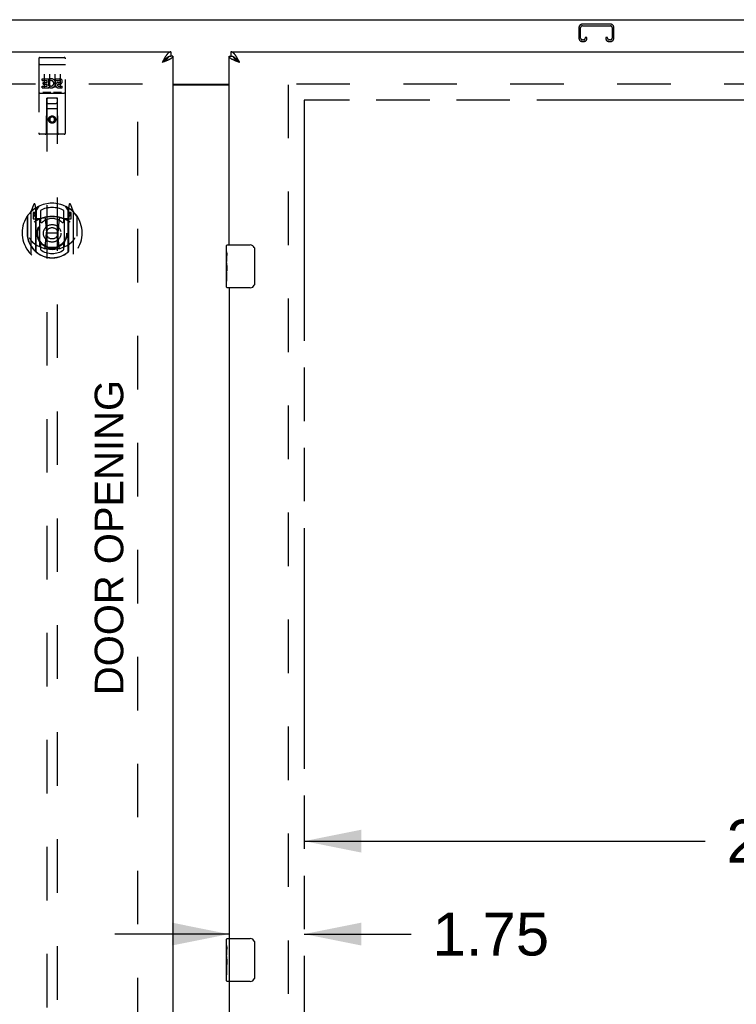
# Model space of a CAD drawing. Header units: inches. Extents: x 0 to 227, y 0 to 147.
# Tile 21 of 34: x 66 to 82, y 87 to 110. Entities that reach past the tile are written whole.
import ezdxf

# ---------------------------------------------------------------- set-up
doc = ezdxf.new("R2010")
doc.units = ezdxf.units.IN
doc.header["$LTSCALE"] = 12.466667
doc.header["$MEASUREMENT"] = 0
doc.linetypes.add('HIDDEN', pattern=[0.2, 0.1, -0.1])
doc.linetypes.add('PHANTOM', pattern=[0.8, 0.45, -0.05, 0.1, -0.05, 0.1, -0.05])
doc.layers.get('0').update_dxf_attribs({"linetype": 'CONTINUOUS'})
for name, color, linetype in [('02___PRT_ALL_AXES', 7, 'CONTINUOUS'), ('AVAILABLE_DOOR_SPACE', 7, 'CONTINUOUS'), ('DEFAULT_2', 8, 'HIDDEN'), ('DIMENSIONS', 7, 'CONTINUOUS')]:
    doc.layers.add(name, color=color, linetype=linetype)
doc.styles.get("Standard").update_dxf_attribs({"font": 'arial.ttf'})
doc.dimstyles.new('DIMSTYLE_1', dxfattribs={"dimtxt": 1, "dimasz": 1.333333, "dimexe": 0.09, "dimexo": 0.07, "dimgap": 0.0375, "dimtad": 0, "dimtih": 1, "dimtoh": 1, "dimzin": 4, "dimdsep": 46, "dimtxsty": 'Standard', "dimblk": '_FILLED', "dimblk1": '_FILLED', "dimblk2": '_FILLED', "dimcen": 0.09, "dimazin": 1, "dimtfac": 1, "dimtdec": 3, "dimtofl": 0, "dimtmove": 0, "dimatfit": 3, "dimldrblk": '_FILLED', "dimfxl": 0, "dimtolj": 1, "dimtzin": 4, "dimarcsym": 0})

# ---------------------------------------------------------------- blocks, each defined once
blk = doc.blocks.new('_FILLED')
at = {"color": 0, "linetype": 'ByBlock'}
blk.add_solid([(0, 0), (-1, 0.2), (-1, -0.2)], dxfattribs=at)
blk = doc.blocks.new('*D7')
at = {"layer": 'DIMENSIONS', "color": 2, "linetype": 'Continuous'}
for p, q in [((70.646, 89.161), (70.646, 87.791)), ((70.646, 88.991), (67.979, 88.991)), ((72.396, 88.991), (74.889, 88.991))]:
    blk.add_line(p, q, dxfattribs=at)
at = {"layer": 'DIMENSIONS', "color": 2, "linetype": 'Continuous', "xscale": 1.3333333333, "yscale": 1.3333333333, "zscale": 1.3333333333}
blk.add_blockref('_FILLED', (70.646, 88.991), dxfattribs=at)
at = {"layer": 'DIMENSIONS', "color": 2, "linetype": 'Continuous', "xscale": 1.3333333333, "yscale": 1.3333333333, "zscale": 1.3333333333, "rotation": 180}
blk.add_blockref('_FILLED', (72.396, 88.991), dxfattribs=at)
at = {"layer": 'DIMENSIONS', "color": 2, "linetype": 'Continuous', "insert": (75.389, 89.491), "char_height": 1, "width": 2.71747, "attachment_point": 1, "line_spacing_factor": 0.9}
blk.add_mtext('1.75', dxfattribs=at)
blk = doc.blocks.new('*D8')
at = {"layer": 'DIMENSIONS', "color": 2, "linetype": 'Continuous'}
for p, q in [((72.396, 91.158), (81.742, 91.158)), ((95.583, 91.158), (86.237, 91.158))]:
    blk.add_line(p, q, dxfattribs=at)
at = {"layer": 'DIMENSIONS', "color": 2, "linetype": 'Continuous', "xscale": 1.3333333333, "yscale": 1.3333333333, "zscale": 1.3333333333, "rotation": 180}
blk.add_blockref('_FILLED', (72.396, 91.158), dxfattribs=at)
at = {"layer": 'DIMENSIONS', "color": 2, "linetype": 'Continuous', "xscale": 1.3333333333, "yscale": 1.3333333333, "zscale": 1.3333333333}
blk.add_blockref('_FILLED', (95.583, 91.158), dxfattribs=at)
at = {"layer": 'DIMENSIONS', "color": 2, "linetype": 'Continuous', "insert": (83.99, 91.658), "char_height": 1, "width": 3.49442, "attachment_point": 2, "line_spacing_factor": 0.9}
blk.add_mtext('23.19', dxfattribs=at)

msp = doc.modelspace()

# ---------------------------------------------------------------- linework, layer by layer
at = {"color": 7, "linetype": 'Continuous'}
for p, q in [((40.448, 110.304), (101.344, 110.304)), ((69.291, 109.554), (69.291, 109.45)), ((70.688, 109.554), (70.688, 109.45)), ((69.103, 109.325), (69.087, 109.307)), ((69.095, 109.312), (69.087, 109.307)), ((69.108, 109.32), (69.095, 109.312)), ((69.113, 109.336), (69.103, 109.325)), ((69.116, 109.325), (69.108, 109.32)), ((69.12, 109.343), (69.113, 109.336)), ((69.124, 109.331), (69.116, 109.325)), ((69.132, 109.336), (69.124, 109.331)), ((69.229, 109.434), (69.227, 109.432)), ((69.333, 109.45), (69.291, 109.45)), ((70.646, 109.45), (70.688, 109.45)), ((70.753, 109.432), (70.75, 109.434)), ((70.853, 109.35), (70.846, 109.357)), ((70.859, 109.343), (70.853, 109.35)), ((70.866, 109.336), (70.859, 109.343)), ((70.868, 109.323), (70.86, 109.328)), ((70.876, 109.325), (70.866, 109.336)), ((70.876, 109.318), (70.868, 109.323)), ((70.892, 109.307), (70.876, 109.325)), ((70.892, 109.307), (70.876, 109.318)), ((69.333, 108.804), (70.646, 108.804)), ((70.586, 104.893), (70.586, 105.039)), ((70.601, 105.054), (71.141, 105.054)), ((71.241, 104.954), (71.241, 104.154)), ((70.586, 104.635), (70.586, 104.669)), ((70.586, 104.438), (70.586, 104.469)), ((70.586, 104.069), (70.586, 104.208)), ((71.141, 104.054), (70.601, 104.054)), ((70.586, 88.726), (70.586, 88.872)), ((70.601, 88.887), (71.141, 88.887)), ((71.241, 88.787), (71.241, 87.987)), ((70.586, 88.468), (70.586, 88.502)), ((70.586, 88.271), (70.586, 88.303)), ((70.586, 87.902), (70.586, 88.041)), ((71.141, 87.887), (70.601, 87.887))]:
    msp.add_line(p, q, dxfattribs=at)
at = {"color": 3, "linetype": 'Continuous'}
for p, q in [((40.813, 109.554), (69.291, 109.554)), ((70.688, 109.554), (99.166, 109.554)), ((69.103, 109.338), (69.087, 109.307)), ((69.105, 109.314), (69.087, 109.307)), ((69.11, 109.351), (69.103, 109.338)), ((69.123, 109.32), (69.105, 109.314)), ((69.117, 109.363), (69.11, 109.351)), ((69.135, 109.325), (69.123, 109.32)), ((69.147, 109.329), (69.135, 109.325)), ((69.159, 109.334), (69.147, 109.329)), ((69.17, 109.338), (69.159, 109.334)), ((69.181, 109.343), (69.17, 109.338)), ((69.192, 109.347), (69.181, 109.343)), ((69.333, 109.45), (69.333, 51.158)), ((70.646, 105.054), (70.646, 109.45)), ((70.815, 109.336), (70.804, 109.34)), ((70.827, 109.332), (70.815, 109.336)), ((70.838, 109.327), (70.827, 109.332)), ((70.85, 109.323), (70.838, 109.327)), ((70.868, 109.316), (70.85, 109.323)), ((70.859, 109.369), (70.853, 109.381)), ((70.866, 109.357), (70.859, 109.369)), ((70.873, 109.344), (70.866, 109.357)), ((70.892, 109.307), (70.868, 109.316)), ((70.886, 109.32), (70.873, 109.344)), ((70.892, 109.307), (70.886, 109.32)), ((69.333, 108.789), (70.646, 108.789)), ((70.646, 104.054), (70.646, 88.887)), ((70.646, 87.887), (70.646, 72.72))]:
    msp.add_line(p, q, dxfattribs=at)
for points in [[(69.291, 109.554), (69.288, 109.553), (69.285, 109.553), (69.282, 109.553), (69.278, 109.552), (69.275, 109.552), (69.272, 109.551), (69.268, 109.55), (69.265, 109.548), (69.262, 109.547), (69.258, 109.546), (69.255, 109.544), (69.252, 109.542), (69.249, 109.54), (69.245, 109.538), (69.242, 109.536), (69.239, 109.534), (69.235, 109.531), (69.232, 109.528), (69.229, 109.526), (69.225, 109.523), (69.222, 109.519), (69.219, 109.516), (69.216, 109.513), (69.212, 109.509), (69.209, 109.506), (69.206, 109.502), (69.202, 109.498), (69.199, 109.494), (69.196, 109.49), (69.193, 109.486), (69.189, 109.481), (69.186, 109.477), (69.183, 109.472), (69.179, 109.468), (69.176, 109.463), (69.173, 109.458), (69.169, 109.453)], [(70.813, 109.448), (70.81, 109.453), (70.807, 109.458), (70.803, 109.463), (70.8, 109.468), (70.797, 109.472), (70.794, 109.477), (70.79, 109.481), (70.787, 109.486), (70.784, 109.49), (70.78, 109.494), (70.777, 109.498), (70.774, 109.502), (70.77, 109.506), (70.767, 109.509), (70.764, 109.513), (70.761, 109.516), (70.757, 109.519), (70.754, 109.523), (70.751, 109.526), (70.747, 109.528), (70.744, 109.531), (70.741, 109.534), (70.737, 109.536), (70.734, 109.538), (70.731, 109.54), (70.728, 109.542), (70.724, 109.544), (70.721, 109.546), (70.718, 109.547), (70.714, 109.548), (70.711, 109.55), (70.708, 109.551), (70.704, 109.552), (70.701, 109.552), (70.698, 109.553), (70.695, 109.553), (70.691, 109.553), (70.688, 109.554)], [(69.169, 109.453), (69.166, 109.448), (69.163, 109.443), (69.16, 109.437), (69.156, 109.432), (69.153, 109.427), (69.15, 109.421), (69.146, 109.416), (69.143, 109.41), (69.14, 109.404), (69.136, 109.398), (69.133, 109.393), (69.13, 109.387), (69.127, 109.381), (69.123, 109.375), (69.117, 109.363)], [(69.234, 109.365), (69.229, 109.363), (69.224, 109.36), (69.219, 109.358), (69.214, 109.356), (69.208, 109.354), (69.203, 109.352), (69.198, 109.349), (69.192, 109.347)], [(69.333, 109.45), (69.333, 109.447), (69.333, 109.445), (69.333, 109.443), (69.332, 109.441), (69.332, 109.438), (69.331, 109.436), (69.33, 109.434), (69.329, 109.432), (69.327, 109.429), (69.326, 109.427), (69.325, 109.425), (69.323, 109.423), (69.321, 109.421), (69.319, 109.418), (69.317, 109.416), (69.315, 109.414), (69.312, 109.412), (69.31, 109.409), (69.307, 109.407), (69.304, 109.405), (69.301, 109.403), (69.298, 109.401), (69.295, 109.398), (69.292, 109.396), (69.288, 109.394), (69.285, 109.392), (69.281, 109.389), (69.278, 109.387), (69.274, 109.385), (69.27, 109.383), (69.265, 109.381), (69.261, 109.378), (69.257, 109.376), (69.252, 109.374), (69.248, 109.372), (69.243, 109.369), (69.239, 109.367), (69.234, 109.365)], [(70.751, 109.363), (70.746, 109.365), (70.741, 109.367), (70.736, 109.369), (70.731, 109.372), (70.727, 109.374), (70.722, 109.376), (70.718, 109.378), (70.714, 109.381), (70.71, 109.383), (70.706, 109.385), (70.702, 109.387), (70.698, 109.389), (70.694, 109.392), (70.691, 109.394), (70.687, 109.396), (70.684, 109.398), (70.681, 109.401), (70.678, 109.403), (70.675, 109.405), (70.672, 109.407), (70.67, 109.409), (70.667, 109.412), (70.665, 109.414), (70.662, 109.416), (70.66, 109.418), (70.658, 109.421), (70.657, 109.423), (70.655, 109.425), (70.653, 109.427), (70.652, 109.429), (70.651, 109.432), (70.65, 109.434), (70.649, 109.436), (70.648, 109.438), (70.647, 109.441), (70.647, 109.443), (70.646, 109.445), (70.646, 109.447), (70.646, 109.45)], [(70.804, 109.34), (70.793, 109.345), (70.787, 109.347), (70.782, 109.349), (70.776, 109.352), (70.771, 109.354), (70.766, 109.356), (70.761, 109.358), (70.756, 109.36), (70.751, 109.363)], [(70.853, 109.381), (70.85, 109.387), (70.846, 109.393), (70.843, 109.398), (70.84, 109.404), (70.836, 109.41), (70.833, 109.416), (70.83, 109.421), (70.826, 109.427), (70.823, 109.432), (70.82, 109.437), (70.817, 109.443), (70.813, 109.448)]]:
    msp.add_lwpolyline(points, dxfattribs=at)
at = {"color": 7, "linetype": 'Continuous'}
for points in [[(69.227, 109.432), (69.225, 109.432), (69.222, 109.43), (69.219, 109.428), (69.216, 109.426), (69.212, 109.424), (69.209, 109.422), (69.206, 109.42), (69.202, 109.417), (69.199, 109.415), (69.196, 109.413), (69.193, 109.41), (69.189, 109.408), (69.186, 109.405), (69.183, 109.403), (69.179, 109.4), (69.176, 109.397), (69.173, 109.394), (69.169, 109.391), (69.166, 109.388), (69.163, 109.385), (69.16, 109.382), (69.156, 109.379), (69.153, 109.376), (69.15, 109.373), (69.146, 109.37), (69.143, 109.367), (69.14, 109.363), (69.136, 109.36), (69.133, 109.357), (69.13, 109.353), (69.127, 109.35), (69.12, 109.343)], [(69.227, 109.432), (69.227, 109.431), (69.226, 109.428), (69.225, 109.426), (69.223, 109.423), (69.222, 109.42), (69.221, 109.418), (69.219, 109.415), (69.218, 109.413), (69.216, 109.41), (69.214, 109.407), (69.212, 109.405), (69.21, 109.402), (69.208, 109.399), (69.206, 109.397), (69.204, 109.394), (69.201, 109.391), (69.199, 109.389), (69.196, 109.386), (69.193, 109.384), (69.191, 109.381), (69.188, 109.378), (69.185, 109.376), (69.182, 109.373), (69.179, 109.37), (69.175, 109.368), (69.172, 109.365), (69.169, 109.362), (69.165, 109.36), (69.162, 109.357), (69.158, 109.355), (69.155, 109.352), (69.151, 109.349), (69.147, 109.347), (69.143, 109.344), (69.14, 109.341), (69.136, 109.339), (69.132, 109.336)], [(69.291, 109.45), (69.288, 109.449), (69.285, 109.449), (69.282, 109.449), (69.278, 109.449), (69.275, 109.448), (69.272, 109.448), (69.268, 109.447), (69.265, 109.447), (69.262, 109.446), (69.258, 109.445), (69.255, 109.444), (69.252, 109.443), (69.249, 109.442), (69.245, 109.441), (69.242, 109.439), (69.239, 109.438), (69.235, 109.437), (69.232, 109.435), (69.229, 109.434)], [(70.75, 109.434), (70.747, 109.435), (70.744, 109.437), (70.741, 109.438), (70.737, 109.439), (70.734, 109.441), (70.731, 109.442), (70.728, 109.443), (70.724, 109.444), (70.721, 109.445), (70.718, 109.446), (70.714, 109.447), (70.711, 109.447), (70.708, 109.448), (70.704, 109.448), (70.701, 109.449), (70.698, 109.449), (70.695, 109.449), (70.691, 109.449), (70.688, 109.45)], [(70.846, 109.357), (70.843, 109.36), (70.84, 109.363), (70.836, 109.367), (70.833, 109.37), (70.83, 109.373), (70.826, 109.376), (70.823, 109.379), (70.82, 109.382), (70.817, 109.385), (70.813, 109.388), (70.81, 109.391), (70.807, 109.394), (70.803, 109.397), (70.8, 109.4), (70.797, 109.403), (70.794, 109.405), (70.79, 109.408), (70.787, 109.41), (70.784, 109.413), (70.78, 109.415), (70.777, 109.417), (70.774, 109.42), (70.77, 109.422), (70.767, 109.424), (70.764, 109.426), (70.761, 109.428), (70.757, 109.43), (70.754, 109.432), (70.753, 109.432)], [(70.86, 109.328), (70.852, 109.333), (70.848, 109.336), (70.844, 109.339), (70.84, 109.341), (70.836, 109.344), (70.832, 109.347), (70.829, 109.349), (70.825, 109.352), (70.821, 109.355), (70.818, 109.357), (70.814, 109.36), (70.811, 109.362), (70.807, 109.365), (70.804, 109.368), (70.801, 109.37), (70.798, 109.373), (70.795, 109.376), (70.792, 109.378), (70.789, 109.381), (70.786, 109.384), (70.783, 109.386), (70.781, 109.389), (70.778, 109.391), (70.776, 109.394), (70.773, 109.397), (70.771, 109.399), (70.769, 109.402), (70.767, 109.405), (70.765, 109.407), (70.763, 109.41), (70.762, 109.413), (70.76, 109.415), (70.759, 109.418), (70.757, 109.42), (70.756, 109.423), (70.755, 109.426), (70.754, 109.428), (70.753, 109.431), (70.753, 109.432)], [(71.234, 104.99), (71.236, 104.984), (71.238, 104.978), (71.239, 104.972), (71.24, 104.966), (71.241, 104.96), (71.241, 104.954)], [(71.241, 104.154), (71.241, 104.147), (71.24, 104.141), (71.239, 104.135), (71.238, 104.129), (71.236, 104.123), (71.234, 104.117)], [(71.234, 88.823), (71.236, 88.817), (71.238, 88.811), (71.239, 88.806), (71.24, 88.799), (71.241, 88.793), (71.241, 88.787)], [(71.241, 87.987), (71.241, 87.981), (71.24, 87.974), (71.239, 87.968), (71.238, 87.962), (71.236, 87.956), (71.234, 87.951)]]:
    msp.add_lwpolyline(points, dxfattribs=at)
for centre, radius, start, end in [((70.601, 105.039), 0.015, 90, 180), ((71.141, 104.954), 0.1, 21.1999, 90), ((70.601, 104.069), 0.015, 180, 270), ((71.141, 104.154), 0.1, 270, 338.7946), ((70.601, 88.872), 0.015, 90, 180), ((71.141, 88.787), 0.1, 21.1999, 90), ((70.601, 87.902), 0.015, 180, 270), ((71.141, 87.987), 0.1, 270, 338.7946)]:
    msp.add_arc(centre, radius, start, end, dxfattribs=at)
at = {"layer": '02___PRT_ALL_AXES', "color": 8, "linetype": 'HIDDEN'}
for p, q in [((66.238, 109.421), (66.803, 109.421)), ((66.289, 108.886), (66.289, 108.928)), ((66.289, 108.928), (66.445, 108.928)), ((66.289, 108.886), (66.403, 108.886)), ((66.31, 108.801), (66.31, 108.843)), ((66.31, 108.843), (66.403, 108.843)), ((66.31, 108.801), (66.403, 108.801)), ((66.403, 108.843), (66.403, 108.886)), ((66.403, 108.757), (66.403, 108.801)), ((66.445, 108.751), (66.445, 108.928)), ((66.47, 108.88), (66.453, 108.919)), ((66.602, 108.886), (66.602, 108.928)), ((66.602, 108.928), (66.694, 108.928)), ((66.602, 108.886), (66.694, 108.886)), ((66.661, 108.801), (66.708, 108.801)), ((66.665, 108.842), (66.694, 108.842)), ((66.238, 108.593), (66.803, 108.593)), ((66.289, 108.715), (66.289, 108.757)), ((66.289, 108.757), (66.403, 108.757)), ((66.289, 108.715), (66.445, 108.715)), ((66.445, 108.751), (66.458, 108.769)), ((66.445, 108.715), (66.445, 108.727)), ((66.449, 108.726), (66.445, 108.727)), ((66.665, 108.757), (66.758, 108.757)), ((66.665, 108.715), (66.758, 108.715)), ((66.758, 108.715), (66.758, 108.757))]:
    msp.add_line(p, q, dxfattribs=at)
at = {"layer": '02___PRT_ALL_AXES', "color": 7, "linetype": 'Continuous'}
for p, q in [((70.586, 104.893), (70.586, 105.039)), ((70.586, 104.635), (70.586, 104.892)), ((70.592, 104.836), (70.586, 104.836)), ((70.586, 104.669), (70.593, 104.669)), ((70.593, 104.669), (70.593, 104.805)), ((70.586, 104.069), (70.586, 104.632)), ((70.588, 104.606), (70.586, 104.606)), ((70.586, 104.474), (70.592, 104.474)), ((70.586, 104.438), (70.593, 104.438)), ((70.587, 104.608), (70.589, 104.586)), ((70.593, 104.208), (70.593, 104.438)), ((70.586, 104.375), (70.593, 104.375)), ((70.586, 104.208), (70.593, 104.208)), ((70.586, 88.726), (70.586, 88.872)), ((70.586, 88.468), (70.586, 88.725)), ((70.592, 88.67), (70.586, 88.67)), ((70.593, 88.502), (70.593, 88.638)), ((70.586, 88.502), (70.593, 88.502)), ((70.586, 87.902), (70.586, 88.466)), ((70.588, 88.439), (70.586, 88.439)), ((70.587, 88.441), (70.589, 88.419)), ((70.586, 88.307), (70.592, 88.307)), ((70.586, 88.271), (70.593, 88.271)), ((70.586, 88.209), (70.593, 88.209)), ((70.593, 88.041), (70.593, 88.271)), ((70.586, 88.041), (70.593, 88.041))]:
    msp.add_line(p, q, dxfattribs=at)
for points in [[(70.586, 104.893), (70.586, 104.889), (70.586, 104.885), (70.587, 104.879), (70.589, 104.866)], [(70.589, 104.866), (70.59, 104.858), (70.59, 104.85), (70.591, 104.842)], [(70.591, 104.842), (70.592, 104.833), (70.592, 104.824), (70.593, 104.814), (70.593, 104.805)], [(70.586, 104.635), (70.586, 104.627), (70.587, 104.618), (70.587, 104.608)], [(70.589, 104.586), (70.59, 104.574), (70.591, 104.562), (70.592, 104.55), (70.592, 104.537), (70.593, 104.524), (70.593, 104.512), (70.593, 104.499), (70.592, 104.486), (70.592, 104.473), (70.591, 104.461), (70.59, 104.449)], [(70.586, 88.726), (70.586, 88.722), (70.586, 88.718), (70.587, 88.712), (70.589, 88.699)], [(70.589, 88.699), (70.59, 88.692), (70.59, 88.684), (70.591, 88.675)], [(70.591, 88.675), (70.592, 88.666), (70.592, 88.657), (70.593, 88.648), (70.593, 88.638)], [(70.586, 88.468), (70.586, 88.46), (70.587, 88.451), (70.587, 88.441)], [(70.589, 88.419), (70.59, 88.407), (70.591, 88.395), (70.592, 88.383), (70.592, 88.37), (70.593, 88.358), (70.593, 88.345), (70.593, 88.332), (70.592, 88.319), (70.592, 88.307), (70.591, 88.294), (70.59, 88.282)]]:
    msp.add_lwpolyline(points, dxfattribs=at)
at = {"layer": '02___PRT_ALL_AXES', "color": 8, "linetype": 'HIDDEN'}
msp.add_circle((66.521, 107.976), 0.085, dxfattribs=at)
for centre, radius, start, end in [((66.495, 108.821), 0.107, 244.2636, 113.4027), ((66.495, 108.821), 0.0639, 234.8895, 113.4026), ((66.665, 108.778), 0.0635, 90, 270), ((66.665, 108.779), 0.0219, 100.307, 270), ((66.694, 108.864), 0.0644, 282.2995, 90.0775), ((66.694, 108.864), 0.0219, 269.9011, 90)]:
    msp.add_arc(centre, radius, start, end, dxfattribs=at)
at = {"layer": '02___PRT_ALL_AXES', "color": 7, "linetype": 'Continuous'}
for centre, start_param, end_param in [((70.849, 104.469), -3.141593, -2.961605), ((70.849, 88.303), 3.141593, 3.321581)]:
    msp.add_ellipse(centre, major_axis=(0.263, 0), ratio=0.432808, start_param=start_param, end_param=end_param, dxfattribs=at)
at = {"layer": 'AVAILABLE_DOOR_SPACE', "color": 4, "linetype": 'PHANTOM'}
for p, q in [((72.396, 108.429), (72.396, 52.179)), ((83.427, 108.429), (72.396, 108.429))]:
    msp.add_line(p, q, dxfattribs=at)
at = {"layer": 'DEFAULT_2', "color": 8, "linetype": 'HIDDEN'}
for p, q in [((79.535, 110.2), (78.882, 110.2)), ((78.882, 110.16), (79.535, 110.16)), ((78.802, 110.12), (78.802, 109.873)), ((78.842, 109.873), (78.842, 110.12)), ((79.575, 110.12), (79.575, 109.873)), ((79.615, 109.873), (79.615, 110.12)), ((78.91, 109.833), (78.882, 109.833)), ((78.882, 109.793), (78.91, 109.793)), ((78.95, 109.887), (78.95, 109.873)), ((78.99, 109.887), (78.95, 109.887)), ((78.99, 109.873), (78.99, 109.887)), ((79.427, 109.887), (79.427, 109.873)), ((79.467, 109.887), (79.427, 109.887)), ((79.467, 109.873), (79.467, 109.887)), ((79.535, 109.833), (79.507, 109.833)), ((79.507, 109.793), (79.535, 109.793)), ((66.208, 109.391), (66.208, 107.666)), ((66.225, 109.262), (66.224, 109.262)), ((66.226, 109.262), (66.225, 109.262)), ((66.227, 109.262), (66.226, 109.262)), ((66.228, 109.263), (66.227, 109.262)), ((66.227, 109.262), (66.227, 109.262)), ((66.229, 109.263), (66.228, 109.263)), ((66.23, 109.263), (66.229, 109.263)), ((66.231, 109.263), (66.23, 109.263)), ((66.231, 109.263), (66.231, 109.263)), ((66.232, 109.263), (66.231, 109.263)), ((66.233, 109.263), (66.232, 109.263)), ((66.234, 109.263), (66.233, 109.263)), ((66.235, 109.263), (66.234, 109.263)), ((66.236, 109.263), (66.235, 109.263)), ((66.236, 109.263), (66.236, 109.263)), ((66.237, 109.263), (66.236, 109.263)), ((66.238, 109.263), (66.237, 109.263)), ((66.238, 109.263), (66.803, 109.263)), ((66.303, 109.421), (66.488, 109.421)), ((66.553, 109.421), (66.738, 109.421)), ((66.803, 109.263), (66.804, 109.263)), ((66.804, 109.263), (66.805, 109.263)), ((66.805, 109.263), (66.806, 109.263)), ((66.806, 109.263), (66.807, 109.263)), ((66.807, 109.263), (66.808, 109.263)), ((66.808, 109.263), (66.808, 109.263)), ((66.808, 109.263), (66.809, 109.263)), ((66.809, 109.263), (66.81, 109.263)), ((66.81, 109.263), (66.811, 109.263)), ((66.811, 109.263), (66.812, 109.263)), ((66.812, 109.263), (66.813, 109.263)), ((66.813, 109.263), (66.813, 109.263)), ((66.813, 109.263), (66.814, 109.263)), ((66.814, 109.263), (66.815, 109.262)), ((66.815, 109.262), (66.816, 109.262)), ((66.816, 109.262), (66.816, 109.262)), ((66.833, 107.666), (66.833, 109.391)), ((66.333, 109.03), (66.333, 108.724)), ((66.458, 109.03), (66.458, 108.724)), ((66.583, 109.03), (66.583, 108.724)), ((66.708, 109.03), (66.708, 108.724)), ((68.625, 108.804), (42.146, 108.804)), ((68.521, 51.819), (68.521, 108.789)), ((98.396, 108.804), (71.917, 108.804)), ((72.021, 108.789), (72.021, 51.819)), ((66.238, 108.593), (66.803, 108.593)), ((66.482, 108.609), (66.31, 108.609)), ((66.732, 108.609), (66.56, 108.609)), ((66.391, 107.666), (66.394, 108.476)), ((66.396, 108.476), (66.394, 108.476)), ((66.396, 108.476), (66.396, 82.474)), ((66.646, 108.476), (66.396, 108.476)), ((66.436, 108.351), (66.606, 108.351)), ((66.646, 82.474), (66.646, 108.476)), ((66.647, 108.476), (66.646, 108.476)), ((66.651, 107.666), (66.647, 108.476)), ((66.649, 108.226), (66.393, 108.226)), ((66.521, 108.048), (66.458, 108.012)), ((66.458, 108.012), (66.458, 107.94)), ((66.458, 108.012), (66.468, 108.006)), ((66.458, 107.94), (66.468, 107.945)), ((66.458, 107.94), (66.521, 107.904)), ((66.521, 108.036), (66.468, 108.006)), ((66.468, 108.006), (66.468, 107.945)), ((66.468, 107.945), (66.521, 107.915)), ((66.521, 108.048), (66.521, 108.036)), ((66.583, 108.012), (66.521, 108.048)), ((66.573, 108.006), (66.521, 108.036)), ((66.521, 107.915), (66.573, 107.945)), ((66.521, 107.904), (66.583, 107.94)), ((66.521, 107.904), (66.521, 107.915)), ((66.583, 108.012), (66.573, 108.006)), ((66.573, 107.945), (66.573, 108.006)), ((66.583, 107.94), (66.573, 107.945)), ((66.583, 107.94), (66.583, 108.012)), ((66.803, 107.636), (66.238, 107.636)), ((66.021, 105.816), (66.021, 104.848)), ((66.096, 106.002), (66.025, 105.826)), ((66.078, 105.811), (66.078, 105.661)), ((66.138, 105.811), (66.078, 105.811)), ((66.118, 105.897), (66.117, 105.897)), ((66.117, 105.897), (66.117, 105.897)), ((66.117, 105.897), (66.117, 105.897)), ((66.138, 105.918), (66.124, 105.999)), ((66.138, 104.902), (66.138, 105.918)), ((66.146, 105.846), (66.216, 105.955)), ((66.146, 104.902), (66.146, 105.905)), ((66.148, 105.88), (66.148, 105.673)), ((66.246, 105.858), (66.246, 105.606)), ((66.796, 105.606), (66.796, 105.858)), ((66.826, 105.955), (66.896, 105.846)), ((66.893, 105.673), (66.893, 105.88)), ((66.896, 104.902), (66.896, 105.905)), ((66.918, 105.999), (66.903, 105.918)), ((66.903, 105.918), (66.903, 104.902)), ((66.963, 105.811), (66.903, 105.811)), ((66.925, 105.897), (66.92, 105.9)), ((67.017, 105.826), (66.946, 106.002)), ((66.963, 105.661), (66.963, 105.811)), ((67.021, 104.848), (67.021, 105.816)), ((65.938, 105.72), (65.938, 105.332)), ((65.946, 105.718), (65.946, 105.26)), ((66.078, 105.661), (66.138, 105.661)), ((66.087, 105.778), (66.116, 105.732)), ((66.146, 105.786), (66.091, 105.786)), ((66.238, 105.66), (66.166, 105.66)), ((66.168, 105.653), (66.234, 105.653)), ((66.238, 105.019), (66.238, 105.65)), ((66.358, 105.676), (66.388, 105.332)), ((66.684, 105.676), (66.653, 105.332)), ((66.876, 105.66), (66.803, 105.66)), ((66.803, 105.65), (66.803, 105.019)), ((66.808, 105.653), (66.873, 105.653)), ((66.951, 105.786), (66.896, 105.786)), ((66.903, 105.661), (66.963, 105.661)), ((66.926, 105.732), (66.955, 105.778)), ((67.096, 105.718), (67.096, 105.26)), ((67.103, 105.332), (67.103, 105.72)), ((65.938, 105.332), (65.953, 105.332)), ((65.946, 105.26), (65.946, 105.258)), ((66.358, 104.993), (66.388, 105.332)), ((66.388, 105.332), (66.653, 105.332)), ((66.684, 104.993), (66.653, 105.332)), ((67.103, 105.332), (67.088, 105.332)), ((67.096, 105.26), (67.096, 105.258)), ((66.246, 105.044), (66.246, 104.942)), ((66.796, 104.942), (66.796, 105.044))]:
    msp.add_line(p, q, dxfattribs=at)
for points in [[(66.224, 109.262), (66.224, 109.262), (66.224, 109.262), (66.223, 109.262), (66.223, 109.262), (66.222, 109.262), (66.222, 109.262), (66.222, 109.262), (66.221, 109.262), (66.221, 109.262), (66.221, 109.262), (66.22, 109.262), (66.22, 109.261), (66.22, 109.261), (66.219, 109.261), (66.219, 109.261), (66.219, 109.261), (66.218, 109.261), (66.218, 109.261), (66.218, 109.261), (66.218, 109.261), (66.217, 109.261), (66.217, 109.261), (66.217, 109.261), (66.216, 109.261), (66.216, 109.261), (66.216, 109.26), (66.216, 109.26), (66.215, 109.26), (66.215, 109.26), (66.215, 109.26), (66.214, 109.26), (66.214, 109.26), (66.214, 109.26), (66.214, 109.26), (66.214, 109.26), (66.213, 109.26), (66.213, 109.26), (66.213, 109.259), (66.213, 109.259), (66.212, 109.259), (66.212, 109.259), (66.212, 109.259), (66.212, 109.259), (66.212, 109.259), (66.211, 109.259), (66.211, 109.259), (66.211, 109.259), (66.211, 109.259), (66.211, 109.258), (66.211, 109.258), (66.21, 109.258), (66.21, 109.258), (66.21, 109.258), (66.21, 109.258), (66.21, 109.258), (66.21, 109.258), (66.21, 109.258), (66.21, 109.258), (66.209, 109.257), (66.209, 109.257), (66.209, 109.257), (66.209, 109.257), (66.209, 109.257), (66.209, 109.257), (66.209, 109.257), (66.209, 109.257), (66.209, 109.257), (66.209, 109.257), (66.209, 109.256), (66.209, 109.256), (66.209, 109.256), (66.209, 109.256), (66.209, 109.256), (66.208, 109.256), (66.208, 109.256), (66.208, 109.256), (66.208, 109.256)], [(66.816, 109.262), (66.817, 109.262), (66.818, 109.262), (66.818, 109.262), (66.818, 109.262), (66.819, 109.262), (66.819, 109.262), (66.819, 109.262), (66.82, 109.262), (66.82, 109.262), (66.82, 109.262), (66.821, 109.262), (66.821, 109.262), (66.821, 109.262), (66.822, 109.261), (66.822, 109.261), (66.822, 109.261), (66.823, 109.261), (66.823, 109.261), (66.823, 109.261), (66.824, 109.261), (66.824, 109.261), (66.824, 109.261), (66.825, 109.261), (66.825, 109.261), (66.825, 109.261), (66.826, 109.261), (66.826, 109.261), (66.826, 109.26), (66.826, 109.26), (66.827, 109.26), (66.827, 109.26), (66.827, 109.26), (66.827, 109.26), (66.828, 109.26), (66.828, 109.26), (66.828, 109.26), (66.828, 109.26), (66.829, 109.26), (66.829, 109.26), (66.829, 109.259), (66.829, 109.259), (66.83, 109.259), (66.83, 109.259), (66.83, 109.259), (66.83, 109.259), (66.83, 109.259), (66.83, 109.259), (66.831, 109.259), (66.831, 109.259), (66.831, 109.259), (66.831, 109.258), (66.831, 109.258), (66.831, 109.258), (66.832, 109.258), (66.832, 109.258), (66.832, 109.258), (66.832, 109.258), (66.832, 109.258), (66.832, 109.258), (66.832, 109.258), (66.833, 109.257), (66.833, 109.257), (66.833, 109.257), (66.833, 109.257), (66.833, 109.257), (66.833, 109.257), (66.833, 109.257), (66.833, 109.257), (66.833, 109.257), (66.833, 109.257), (66.833, 109.256), (66.833, 109.256), (66.833, 109.256), (66.833, 109.256), (66.833, 109.256), (66.833, 109.256), (66.833, 109.256), (66.833, 109.256), (66.833, 109.256)], [(66.31, 108.609), (66.31, 108.609), (66.31, 108.609), (66.309, 108.609), (66.309, 108.609), (66.309, 108.609), (66.309, 108.609), (66.309, 108.609), (66.308, 108.609), (66.308, 108.609), (66.308, 108.609), (66.308, 108.609), (66.308, 108.609), (66.308, 108.609), (66.307, 108.609), (66.307, 108.609), (66.307, 108.609), (66.307, 108.609), (66.307, 108.609), (66.307, 108.609), (66.306, 108.609), (66.306, 108.609), (66.306, 108.609), (66.306, 108.609), (66.306, 108.609), (66.306, 108.609), (66.306, 108.609), (66.305, 108.609), (66.305, 108.61), (66.305, 108.61), (66.305, 108.61), (66.305, 108.61), (66.305, 108.61), (66.305, 108.61), (66.305, 108.61), (66.305, 108.61), (66.304, 108.61), (66.304, 108.61), (66.304, 108.61), (66.304, 108.61), (66.304, 108.61), (66.304, 108.61), (66.304, 108.61), (66.304, 108.61), (66.304, 108.61), (66.304, 108.61), (66.303, 108.61)], [(66.488, 108.61), (66.488, 108.61), (66.488, 108.61), (66.488, 108.61), (66.488, 108.61), (66.488, 108.61), (66.488, 108.61), (66.488, 108.61), (66.488, 108.61), (66.488, 108.61), (66.487, 108.61), (66.487, 108.61), (66.487, 108.61), (66.487, 108.61), (66.487, 108.61), (66.487, 108.61), (66.487, 108.61), (66.487, 108.61), (66.487, 108.61), (66.486, 108.609), (66.486, 108.609), (66.486, 108.609), (66.486, 108.609), (66.486, 108.609), (66.486, 108.609), (66.486, 108.609), (66.485, 108.609), (66.485, 108.609), (66.485, 108.609), (66.485, 108.609), (66.485, 108.609), (66.485, 108.609), (66.485, 108.609), (66.484, 108.609), (66.484, 108.609), (66.484, 108.609), (66.484, 108.609), (66.484, 108.609), (66.483, 108.609), (66.483, 108.609), (66.483, 108.609), (66.483, 108.609), (66.483, 108.609), (66.482, 108.609), (66.482, 108.609), (66.482, 108.609)], [(66.56, 108.609), (66.56, 108.609), (66.56, 108.609), (66.559, 108.609), (66.559, 108.609), (66.559, 108.609), (66.559, 108.609), (66.559, 108.609), (66.558, 108.609), (66.558, 108.609), (66.558, 108.609), (66.558, 108.609), (66.558, 108.609), (66.558, 108.609), (66.557, 108.609), (66.557, 108.609), (66.557, 108.609), (66.557, 108.609), (66.557, 108.609), (66.557, 108.609), (66.556, 108.609), (66.556, 108.609), (66.556, 108.609), (66.556, 108.609), (66.556, 108.609), (66.556, 108.609), (66.556, 108.609), (66.555, 108.609), (66.555, 108.61), (66.555, 108.61), (66.555, 108.61), (66.555, 108.61), (66.555, 108.61), (66.555, 108.61), (66.555, 108.61), (66.555, 108.61), (66.554, 108.61), (66.554, 108.61), (66.554, 108.61), (66.554, 108.61), (66.554, 108.61), (66.554, 108.61), (66.554, 108.61), (66.554, 108.61), (66.554, 108.61), (66.554, 108.61), (66.553, 108.61)], [(66.738, 108.61), (66.738, 108.61), (66.738, 108.61), (66.738, 108.61), (66.738, 108.61), (66.738, 108.61), (66.738, 108.61), (66.738, 108.61), (66.738, 108.61), (66.738, 108.61), (66.738, 108.61), (66.737, 108.61), (66.737, 108.61), (66.737, 108.61), (66.737, 108.61), (66.737, 108.61), (66.737, 108.61), (66.737, 108.61), (66.737, 108.61), (66.736, 108.609), (66.736, 108.609), (66.736, 108.609), (66.736, 108.609), (66.736, 108.609), (66.736, 108.609), (66.736, 108.609), (66.735, 108.609), (66.735, 108.609), (66.735, 108.609), (66.735, 108.609), (66.735, 108.609), (66.735, 108.609), (66.735, 108.609), (66.734, 108.609), (66.734, 108.609), (66.734, 108.609), (66.734, 108.609), (66.734, 108.609), (66.733, 108.609), (66.733, 108.609), (66.733, 108.609), (66.733, 108.609), (66.733, 108.609), (66.732, 108.609), (66.732, 108.609), (66.732, 108.609)], [(65.988, 105.219), (65.992, 105.213), (65.995, 105.208), (65.998, 105.203), (66, 105.199), (66.003, 105.194), (66.006, 105.19), (66.009, 105.186), (66.011, 105.182), (66.014, 105.179), (66.016, 105.175), (66.019, 105.171), (66.021, 105.168), (66.023, 105.165), (66.026, 105.162), (66.028, 105.159), (66.03, 105.156), (66.032, 105.153), (66.035, 105.151), (66.037, 105.148), (66.039, 105.146), (66.041, 105.143), (66.043, 105.141), (66.045, 105.139), (66.046, 105.137), (66.048, 105.135), (66.05, 105.133), (66.052, 105.131), (66.054, 105.129), (66.055, 105.127), (66.057, 105.126), (66.059, 105.124), (66.06, 105.123), (66.062, 105.121), (66.064, 105.12), (66.065, 105.118), (66.067, 105.117)], [(66.975, 105.117), (66.977, 105.118), (66.978, 105.12), (66.98, 105.121), (66.981, 105.123), (66.983, 105.124), (66.985, 105.126), (66.986, 105.127), (66.988, 105.129), (66.99, 105.131), (66.992, 105.133), (66.994, 105.135), (66.995, 105.137), (66.997, 105.139), (66.999, 105.141), (67.001, 105.143), (67.003, 105.146), (67.005, 105.148), (67.007, 105.151), (67.009, 105.153), (67.012, 105.156), (67.014, 105.159), (67.016, 105.162), (67.018, 105.165), (67.021, 105.168), (67.023, 105.171), (67.026, 105.175), (67.028, 105.178), (67.031, 105.182), (67.033, 105.186), (67.036, 105.19), (67.039, 105.194), (67.041, 105.199), (67.044, 105.203), (67.047, 105.208), (67.05, 105.213), (67.053, 105.219)], [(66.709, 104.975), (66.704, 104.974), (66.698, 104.972), (66.693, 104.971), (66.687, 104.97), (66.682, 104.968), (66.676, 104.967), (66.671, 104.966), (66.665, 104.965), (66.66, 104.963), (66.654, 104.962), (66.649, 104.961), (66.643, 104.96), (66.638, 104.959), (66.632, 104.958), (66.627, 104.958), (66.621, 104.957), (66.616, 104.956), (66.61, 104.955), (66.605, 104.955), (66.599, 104.954), (66.594, 104.953), (66.588, 104.953), (66.582, 104.952), (66.577, 104.952), (66.571, 104.951), (66.566, 104.951), (66.56, 104.951), (66.555, 104.95), (66.549, 104.95), (66.543, 104.95), (66.538, 104.95), (66.532, 104.95), (66.527, 104.95), (66.521, 104.95), (66.515, 104.95), (66.51, 104.95), (66.504, 104.95), (66.499, 104.95), (66.493, 104.95), (66.487, 104.95), (66.482, 104.951), (66.476, 104.951), (66.471, 104.951), (66.465, 104.952), (66.459, 104.952), (66.454, 104.953), (66.448, 104.953), (66.443, 104.954), (66.437, 104.955), (66.432, 104.955), (66.426, 104.956), (66.421, 104.957), (66.415, 104.958), (66.409, 104.958), (66.404, 104.959), (66.398, 104.96), (66.393, 104.961), (66.387, 104.962), (66.382, 104.963), (66.376, 104.965), (66.371, 104.966), (66.366, 104.967), (66.36, 104.968), (66.355, 104.97), (66.349, 104.971), (66.344, 104.972), (66.338, 104.974), (66.333, 104.975)]]:
    msp.add_lwpolyline(points, dxfattribs=at)
for centre, radius in [((66.521, 107.976), 0.0845), ((66.521, 105.325), 0.35), ((66.521, 105.325), 0.335), ((66.521, 105.325), 0.205), ((66.521, 105.325), 0.133)]:
    msp.add_circle(centre, radius, dxfattribs=at)
for centre, radius, start, end in [((78.882, 110.12), 0.08, 90, 180), ((78.882, 110.12), 0.04, 90, 180), ((79.535, 110.12), 0.08, 0, 90), ((79.535, 110.12), 0.04, 0, 90), ((78.882, 109.873), 0.08, 180, 270), ((78.882, 109.873), 0.04, 180, 270), ((78.91, 109.873), 0.08, 270, 360), ((78.91, 109.873), 0.04, 270, 360), ((79.507, 109.873), 0.08, 180, 270), ((79.507, 109.873), 0.04, 180, 270), ((79.535, 109.873), 0.08, 270, 360), ((79.535, 109.873), 0.04, 270, 360), ((66.238, 109.391), 0.03, 90, 180), ((66.803, 109.391), 0.03, 0, 90), ((66.238, 108.563), 0.03, 90, 180), ((66.803, 108.563), 0.03, 0, 90), ((66.436, 108.436), 0.04, 90, 180), ((66.436, 108.391), 0.04, 180, 270), ((66.606, 108.436), 0.04, 0, 90), ((66.606, 108.391), 0.04, 270, 360), ((66.238, 107.666), 0.03, 180, 270), ((66.361, 107.666), 0.03, 270, 360), ((66.681, 107.666), 0.03, 180, 270), ((66.803, 107.666), 0.03, 270, 360), ((66.521, 105.332), 0.7, 125.5126, 54.4874), ((66.521, 105.325), 0.7, 35.2961, 144.7039), ((66.036, 105.816), 0.015, 135.0748, 180), ((66.109, 105.996), 0.015, 10, 158.1959), ((66.126, 105.886), 0.02, 0, 125.5126), ((66.128, 105.88), 0.02, 0, 125.2543), ((66.166, 105.905), 0.02, 121.4688, 179.9992), ((66.521, 105.325), 0.6, 62.7204, 117.2796), ((66.876, 105.905), 0.02, 0, 58.5295), ((66.913, 105.88), 0.02, 54.7457, 180), ((66.916, 105.886), 0.02, 54.4874, 180), ((66.932, 105.996), 0.015, 21.8041, 170), ((67.006, 105.816), 0.015, 0, 44.9252), ((65.966, 105.718), 0.02, 144.7039, 180), ((66.091, 105.781), 0.005, 90, 212.6792), ((66.521, 105.02), 0.7, 53.2319, 126.7681), ((65.958, 105.631), 0.188, 0, 32.6792), ((66.166, 105.68), 0.02, 180, 270), ((66.168, 105.673), 0.02, 180, 270), ((66.234, 105.673), 0.02, 270, 293.464), ((66.253, 105.65), 0.015, 112.9863, 180), ((66.521, 105.013), 0.7, 66.536, 113.464), ((66.276, 105.606), 0.03, 180, 311.1261), ((66.521, 105.325), 0.343, 48.8739, 131.1261), ((66.338, 105.674), 0.02, 5.0796, 105.6131), ((66.704, 105.674), 0.02, 74.3869, 174.9204), ((66.766, 105.606), 0.03, 228.8739, 360), ((66.788, 105.65), 0.015, 0, 67.0137), ((66.808, 105.673), 0.02, 246.536, 270), ((66.873, 105.673), 0.02, 270, 360), ((66.876, 105.68), 0.02, 270, 360), ((67.084, 105.631), 0.188, 147.3208, 180), ((66.951, 105.781), 0.005, 327.3208, 90), ((67.076, 105.718), 0.02, 0, 35.2961), ((66.521, 105.335), 0.583, 180.2464, 359.7536), ((65.966, 105.26), 0.02, 180, 187.6622), ((66.521, 105.335), 0.58, 187.6622, 352.3378), ((66.521, 105.65), 0.7, 229.529, 310.471), ((67.076, 105.26), 0.02, 352.3378, 360), ((66.153, 104.902), 0.015, 180, 229.6413), ((66.166, 104.902), 0.02, 180, 230.6594), ((66.253, 105.019), 0.015, 180, 247.0137), ((66.276, 105.044), 0.03, 48.8739, 180), ((66.521, 105.335), 0.48, 235.0461, 304.9539), ((66.521, 105.325), 0.343, 228.8739, 311.1261), ((66.338, 104.994), 0.02, 254.4248, 354.9204), ((66.704, 104.994), 0.02, 185.0796, 285.5752), ((66.766, 105.044), 0.03, 0, 131.1261), ((66.788, 105.019), 0.015, 292.9863, 360), ((66.876, 104.902), 0.02, 309.3378, 359.9984), ((66.888, 104.902), 0.015, 310.3587, 360), ((66.036, 104.848), 0.015, 180, 224.9252), ((67.006, 104.848), 0.015, 315.0748, 360)]:
    msp.add_arc(centre, radius, start, end, dxfattribs=at)

# ---------------------------------------------------------------- texts
at = {"layer": 'DIMENSIONS', "color": 2, "linetype": 'Continuous', "insert": (67.514, 98.234), "char_height": 0.66667, "width": 7.33581, "attachment_point": 2, "rotation": 90, "line_spacing_factor": 0.9}
msp.add_mtext('DOOR OPENING', dxfattribs=at)

# ---------------------------------------------------------------- dimensions: what is measured, and where the dimension line sits
at = {"layer": 'DIMENSIONS', "color": 2, "linetype": 'Continuous'}
dim = msp.add_linear_dim(base=(72.396, 88.991), p1=(70.646, 87.721), p2=(72.396, 108.429), dimstyle='DIMSTYLE_1', dxfattribs=at)
dim.commit()
dim.dimension.update_dxf_attribs({"geometry": '*D7', "text_midpoint": (76.795, 88.986), "dimtype": 160})
dim = msp.add_linear_dim(base=(72.396, 91.158), p1=(95.583, 81.179), p2=(72.396, 108.429), angle=180, dimstyle='DIMSTYLE_1', dxfattribs=at)
dim.commit()
dim.dimension.update_dxf_attribs({"geometry": '*D8', "text_midpoint": (83.976, 91.153), "dimtype": 160})

doc.saveas('drawing.dxf')
